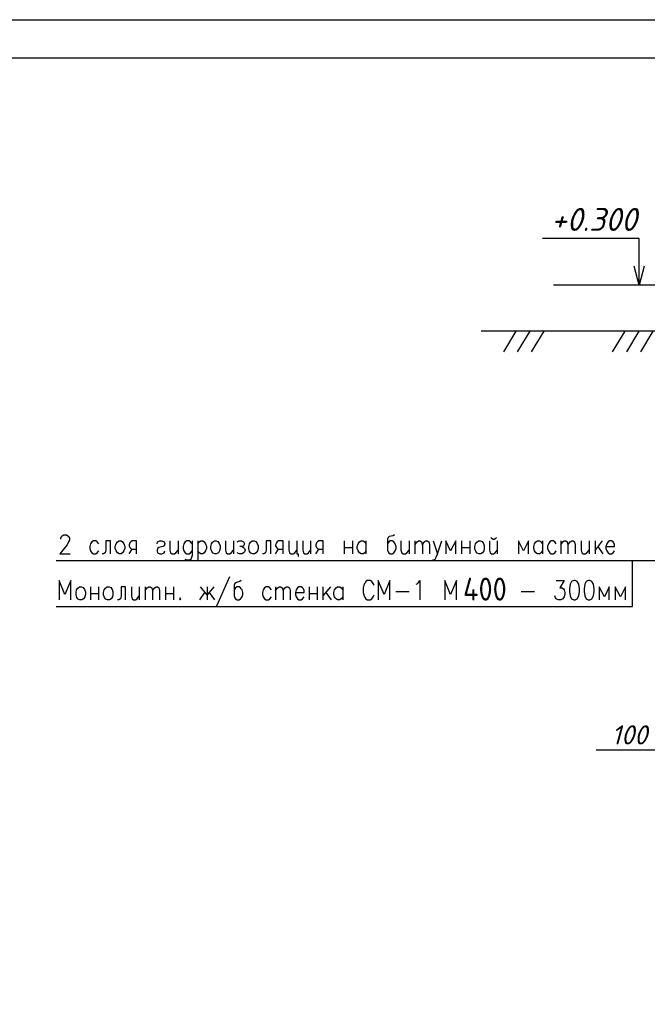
# Model space of a CAD drawing. Extents: x -119078 to 1619993, y 264752 to 340742.
# Tile 189 of 220: x 1055063 to 1063263, y 314046 to 326914. Entities that reach past the tile are written whole.
import ezdxf

# ---------------------------------------------------------------- set-up
doc = ezdxf.new("R2010")
doc.units = 0
doc.header["$MEASUREMENT"] = 0
for name, color, linetype in [('PDF _Геометрия', 250, 'Continuous'), ('PDF _Текст', 7, 'Continuous'), ('Ярлык', 1, 'Continuous')]:
    doc.layers.add(name, color=color, linetype=linetype)
doc.styles.add('geniso', font='geniso.shx', dxfattribs={"height": 300})
doc.styles.add('ISO', font='times.ttf')
doc.styles.add('PDF ISOCPEUR Italic', font='isocpeui.ttf')

msp = doc.modelspace()

# ---------------------------------------------------------------- linework, layer by layer
at = {"layer": 'PDF _Геометрия', "lineweight": -3}
msp.add_lwpolyline([(1033984.021, 326913.75), (1075979.785, 326913.75), (1075979.785, 297220.375), (1033984.021, 297220.375)], dxfattribs=at)
at = {"layer": 'PDF _Геометрия', "lineweight": 30}
msp.add_lwpolyline([(1035982.207, 326414.204), (1075480.239, 326414.204), (1075480.239, 297719.921), (1035982.207, 297719.921)], close=True, dxfattribs=at)
at = {"layer": 'PDF _Геометрия', "color": 7, "lineweight": -3}
for points in [[(1063156.683, 323442.326), (1063156.683, 323692.099), (1063156.683, 324056.175), (1061895.117, 324056.175)], [(1063224.419, 323692.099), (1063156.683, 323442.326), (1063093.182, 323692.099)], [(1063482.659, 323442.326), (1062039.054, 323442.326)], [(1063588.495, 322841.177), (1061090.763, 322841.177)], [(1061543.741, 322841.177), (1061382.87, 322574.47)], [(1061730.013, 322841.177), (1061564.909, 322574.47)], [(1061912.051, 322841.177), (1061746.947, 322574.47)], [(1062970.412, 322841.177), (1062805.308, 322574.47)], [(1063152.45, 322841.177), (1062991.579, 322574.47)], [(1063334.488, 322841.177), (1063173.617, 322574.47)], [(1055599.986, 320123.306), (1055599.986, 320136.006), (1055608.453, 320161.407), (1055616.92, 320169.874), (1055638.087, 320182.574), (1055676.188, 320182.574), (1055693.122, 320169.874), (1055701.589, 320161.407), (1055714.289, 320136.006), (1055714.289, 320110.606), (1055701.589, 320089.439), (1055684.655, 320051.338), (1055587.286, 319932.801), (1055722.756, 319932.801)], [(1059960.433, 320182.574), (1059943.499, 320169.874), (1059892.698, 320161.407), (1059875.764, 320148.707), (1059867.298, 320123.306), (1059867.298, 319979.369), (1059875.764, 319958.202), (1059884.231, 319945.501), (1059905.399, 319932.801), (1059930.799, 319932.801), (1059951.966, 319945.501), (1059968.9, 319970.902), (1059981.6, 320004.77), (1059981.6, 320030.17), (1059968.9, 320064.038), (1059960.433, 320076.738), (1059951.966, 320089.439), (1059930.799, 320102.139), (1059905.399, 320102.139), (1059884.231, 320089.439), (1059867.298, 320064.038)], [(1056095.299, 320064.038), (1056074.132, 320089.439), (1056057.198, 320102.139), (1056027.564, 320102.139), (1056006.397, 320089.439), (1055989.463, 320064.038), (1055980.996, 320030.17), (1055980.996, 320004.77), (1055989.463, 319970.902), (1056006.397, 319945.501), (1056027.564, 319932.801), (1056057.198, 319932.801), (1056074.132, 319945.501), (1056095.299, 319970.902)], [(1056247.703, 319932.801), (1056247.703, 320102.139), (1056188.435, 320102.139), (1056188.435, 319979.369), (1056179.968, 319945.501), (1056158.801, 319932.801), (1056141.867, 319932.801)], [(1056590.612, 319932.801), (1056590.612, 320102.139), (1056531.344, 320102.139), (1056514.41, 320089.439), (1056501.71, 320076.738), (1056493.243, 320051.338), (1056493.243, 320038.637), (1056501.71, 320017.47), (1056514.41, 320004.77), (1056531.344, 319992.069), (1056590.612, 319992.069)], [(1056857.319, 320064.038), (1056865.786, 320089.439), (1056895.42, 320102.139), (1056920.821, 320102.139), (1056950.455, 320089.439), (1056958.922, 320064.038), (1056950.455, 320038.637), (1056933.521, 320030.17), (1056882.72, 320017.47), (1056865.786, 320004.77), (1056857.319, 319979.369), (1056857.319, 319970.902), (1056865.786, 319945.501), (1056895.42, 319932.801), (1056920.821, 319932.801), (1056950.455, 319945.501), (1056958.922, 319970.902)], [(1057026.657, 320102.139), (1057026.657, 319979.369), (1057035.123, 319945.501), (1057056.291, 319932.801), (1057085.925, 319932.801), (1057102.859, 319945.501), (1057132.493, 319979.369)], [(1057132.493, 320102.139), (1057132.493, 319932.801)], [(1057314.531, 320064.038), (1057301.83, 320076.738), (1057293.364, 320089.439), (1057276.43, 320102.139), (1057246.796, 320102.139), (1057225.628, 320089.439), (1057208.695, 320064.038), (1057200.228, 320030.17), (1057200.228, 320004.77), (1057208.695, 319970.902), (1057225.628, 319945.501), (1057246.796, 319932.801), (1057276.43, 319932.801), (1057293.364, 319945.501), (1057314.531, 319970.902)], [(1057314.531, 320102.139), (1057314.531, 319911.634), (1057301.83, 319873.533), (1057293.364, 319860.833), (1057276.43, 319852.366), (1057246.796, 319852.366), (1057225.628, 319860.833)], [(1057390.733, 320102.139), (1057390.733, 319852.366)], [(1057390.733, 320064.038), (1057407.667, 320089.439), (1057428.834, 320102.139), (1057454.234, 320102.139), (1057475.402, 320089.439), (1057492.335, 320064.038), (1057505.036, 320030.17), (1057505.036, 320004.77), (1057492.335, 319970.902), (1057475.402, 319945.501), (1057454.234, 319932.801), (1057428.834, 319932.801), (1057407.667, 319945.501), (1057390.733, 319970.902)], [(1057750.576, 320102.139), (1057750.576, 319979.369), (1057759.042, 319945.501), (1057780.21, 319932.801), (1057809.844, 319932.801), (1057826.778, 319945.501), (1057856.412, 319979.369)], [(1057856.412, 320102.139), (1057856.412, 319932.801)], [(1057902.98, 320089.439), (1057932.614, 320102.139), (1057962.248, 320102.139), (1057987.648, 320089.439), (1058000.349, 320064.038), (1057987.648, 320038.637), (1057970.715, 320030.17), (1057941.081, 320030.17)], [(1057970.715, 320030.17), (1057987.648, 320017.47), (1058000.349, 320004.77), (1058008.816, 319979.369), (1058000.349, 319958.202), (1057987.648, 319945.501), (1057970.715, 319932.801), (1057932.614, 319932.801), (1057902.98, 319945.501)], [(1058343.258, 319932.801), (1058343.258, 320102.139), (1058283.989, 320102.139), (1058283.989, 319979.369), (1058275.523, 319945.501), (1058254.355, 319932.801), (1058237.422, 319932.801)], [(1058504.129, 319932.801), (1058504.129, 320102.139), (1058444.86, 320102.139), (1058427.927, 320089.439), (1058419.46, 320076.738), (1058406.759, 320051.338), (1058406.759, 320038.637), (1058419.46, 320017.47), (1058427.927, 320004.77), (1058444.86, 319992.069), (1058504.129, 319992.069)], [(1058580.331, 320102.139), (1058580.331, 319979.369), (1058588.797, 319945.501), (1058609.965, 319932.801), (1058635.365, 319932.801), (1058656.533, 319945.501), (1058686.167, 319979.369)], [(1058686.167, 320102.139), (1058686.167, 319932.801), (1058703.1, 319932.801), (1058703.1, 319898.934)], [(1058762.369, 320102.139), (1058762.369, 319979.369), (1058770.836, 319945.501), (1058787.769, 319932.801), (1058817.403, 319932.801), (1058838.571, 319945.501), (1058863.971, 319979.369)], [(1058863.971, 320102.139), (1058863.971, 319932.801)], [(1059029.076, 319932.801), (1059029.076, 320102.139), (1058969.807, 320102.139), (1058952.874, 320089.439), (1058940.173, 320076.738), (1058931.706, 320051.338), (1058931.706, 320038.637), (1058940.173, 320017.47), (1058952.874, 320004.77), (1058969.807, 319992.069), (1059029.076, 319992.069)], [(1059304.249, 320102.139), (1059304.249, 319932.801)], [(1059410.086, 320102.139), (1059410.086, 319932.801)], [(1059587.89, 319970.902), (1059570.956, 319945.501), (1059549.789, 319932.801), (1059524.389, 319932.801), (1059503.221, 319945.501), (1059494.754, 319958.202), (1059486.288, 319970.902), (1059473.587, 320004.77), (1059473.587, 320030.17), (1059486.288, 320064.038), (1059503.221, 320089.439), (1059524.389, 320102.139), (1059549.789, 320102.139), (1059570.956, 320089.439), (1059587.89, 320064.038)], [(1059587.89, 320102.139), (1059587.89, 319932.801)], [(1060045.102, 320102.139), (1060045.102, 319979.369), (1060057.802, 319945.501), (1060074.736, 319932.801), (1060104.37, 319932.801), (1060121.304, 319945.501), (1060150.938, 319979.369)], [(1060150.938, 320102.139), (1060150.938, 319932.801)], [(1060227.14, 320102.139), (1060227.14, 319932.801)], [(1060227.14, 320051.338), (1060256.774, 320089.439), (1060273.708, 320102.139), (1060294.875, 320102.139), (1060311.809, 320089.439), (1060324.509, 320051.338), (1060324.509, 319932.801)], [(1060324.509, 320051.338), (1060349.91, 320089.439), (1060371.077, 320102.139), (1060388.011, 320102.139), (1060409.178, 320089.439), (1060417.645, 320051.338), (1060417.645, 319932.801)], [(1060464.213, 320102.139), (1060523.481, 319932.801), (1060578.516, 320102.139)], [(1060760.554, 319932.801), (1060760.554, 320102.139), (1060692.819, 319970.902), (1060629.317, 320102.139), (1060629.317, 319932.801)], [(1060836.756, 320102.139), (1060836.756, 319932.801)], [(1060942.592, 320102.139), (1060942.592, 319932.801)], [(1061200.832, 320102.139), (1061200.832, 319979.369), (1061209.299, 319945.501), (1061226.233, 319932.801), (1061255.867, 319932.801), (1061277.034, 319945.501), (1061302.435, 319979.369)], [(1061217.766, 320148.707), (1061226.233, 320136.006), (1061247.4, 320123.306), (1061264.334, 320123.306), (1061285.501, 320136.006), (1061293.968, 320148.707)], [(1061302.435, 320102.139), (1061302.435, 319932.801)], [(1061713.079, 319932.801), (1061713.079, 320102.139), (1061645.344, 319970.902), (1061581.842, 320102.139), (1061581.842, 319932.801)], [(1061895.117, 319970.902), (1061873.95, 319945.501), (1061857.016, 319932.801), (1061827.382, 319932.801), (1061806.215, 319945.501), (1061797.748, 319958.202), (1061789.281, 319970.902), (1061780.814, 320004.77), (1061780.814, 320030.17), (1061789.281, 320064.038), (1061806.215, 320089.439), (1061827.382, 320102.139), (1061857.016, 320102.139), (1061873.95, 320089.439), (1061895.117, 320064.038)], [(1061895.117, 320102.139), (1061895.117, 319932.801)], [(1062072.922, 320064.038), (1062055.988, 320089.439), (1062034.821, 320102.139), (1062009.42, 320102.139), (1061988.253, 320089.439), (1061971.319, 320064.038), (1061958.619, 320030.17), (1061958.619, 320004.77), (1061971.319, 319970.902), (1061988.253, 319945.501), (1062009.42, 319932.801), (1062034.821, 319932.801), (1062055.988, 319945.501), (1062072.922, 319970.902)], [(1062132.19, 320102.139), (1062132.19, 319932.801)], [(1062132.19, 320051.338), (1062161.824, 320089.439), (1062178.758, 320102.139), (1062199.925, 320102.139), (1062216.859, 320089.439), (1062225.326, 320051.338), (1062225.326, 319932.801)], [(1062225.326, 320051.338), (1062254.96, 320089.439), (1062276.127, 320102.139), (1062293.061, 320102.139), (1062314.228, 320089.439), (1062322.695, 320051.338), (1062322.695, 319932.801)], [(1062398.897, 320102.139), (1062398.897, 319979.369), (1062407.364, 319945.501), (1062428.531, 319932.801), (1062453.932, 319932.801), (1062475.099, 319945.501), (1062504.733, 319979.369)], [(1062504.733, 320102.139), (1062504.733, 319932.801)], [(1062580.935, 320102.139), (1062580.935, 319932.801)], [(1062674.071, 320102.139), (1062580.935, 319979.369)], [(1062619.036, 320030.17), (1062682.538, 319932.801)], [(1062720.639, 320030.17), (1062834.942, 320030.17), (1062834.942, 320051.338), (1062826.475, 320076.738), (1062818.008, 320089.439), (1062796.841, 320102.139), (1062771.44, 320102.139), (1062750.273, 320089.439), (1062733.339, 320064.038), (1062720.639, 320030.17), (1062720.639, 320004.77), (1062733.339, 319970.902), (1062750.273, 319945.501), (1062771.44, 319932.801), (1062796.841, 319932.801), (1062818.008, 319945.501), (1062834.942, 319970.902)], [(1056493.243, 319932.801), (1056531.344, 319992.069)], [(1058406.759, 319932.801), (1058444.86, 319992.069)], [(1058931.706, 319932.801), (1058969.807, 319992.069)], [(1059304.249, 320017.47), (1059410.086, 320017.47)], [(1060523.481, 319932.801), (1060502.314, 319886.233), (1060485.38, 319860.833), (1060464.213, 319852.366), (1060455.746, 319852.366)], [(1060836.756, 320017.47), (1060942.592, 320017.47)], [(1055540.718, 319242.75), (1063072.015, 319242.75), (1063072.015, 319843.899)], [(1055540.718, 319843.899), (1063588.495, 319843.899)], [(1055731.223, 319331.652), (1055731.223, 319585.659), (1055655.021, 319403.621), (1055578.819, 319585.659), (1055578.819, 319331.652)], [(1057805.61, 319632.227), (1057636.273, 319251.217)], [(1057958.014, 319585.659), (1057941.081, 319572.958), (1057894.513, 319560.258), (1057873.345, 319547.558), (1057864.879, 319522.157), (1057864.879, 319382.453), (1057873.345, 319357.053), (1057881.812, 319344.352), (1057902.98, 319331.652), (1057932.614, 319331.652), (1057949.547, 319344.352), (1057970.715, 319369.753), (1057979.181, 319403.621), (1057979.181, 319429.021), (1057970.715, 319462.889), (1057958.014, 319475.589), (1057949.547, 319488.29), (1057932.614, 319500.99), (1057902.98, 319500.99), (1057881.812, 319488.29), (1057864.879, 319462.889)], [(1059693.726, 319522.157), (1059681.026, 319547.558), (1059672.559, 319560.258), (1059664.092, 319572.958), (1059642.925, 319585.659), (1059604.824, 319585.659), (1059587.89, 319572.958), (1059579.423, 319560.258), (1059566.723, 319547.558), (1059558.256, 319522.157), (1059549.789, 319488.29), (1059549.789, 319429.021), (1059558.256, 319395.154), (1059566.723, 319369.753), (1059587.89, 319344.352), (1059604.824, 319331.652), (1059642.925, 319331.652), (1059664.092, 319344.352), (1059681.026, 319369.753), (1059693.726, 319395.154)], [(1059901.165, 319331.652), (1059901.165, 319585.659), (1059824.963, 319403.621), (1059748.761, 319585.659), (1059748.761, 319331.652)], [(1060244.074, 319534.857), (1060265.241, 319547.558), (1060290.642, 319585.659), (1060290.642, 319331.652)], [(1060769.021, 319331.652), (1060769.021, 319585.659), (1060692.819, 319403.621), (1060616.617, 319585.659), (1060616.617, 319331.652)], [(1062072.922, 319585.659), (1062178.758, 319585.659), (1062119.49, 319488.29), (1062149.124, 319488.29), (1062170.291, 319475.589), (1062178.758, 319462.889), (1062187.225, 319429.021), (1062187.225, 319403.621), (1062178.758, 319369.753), (1062157.591, 319344.352), (1062132.19, 319331.652), (1062102.556, 319331.652), (1062072.922, 319344.352), (1062064.455, 319357.053), (1062055.988, 319382.453)], [(1055989.463, 319500.99), (1055989.463, 319331.652)], [(1055989.463, 319416.321), (1056091.065, 319416.321)], [(1056091.065, 319500.99), (1056091.065, 319331.652)], [(1056446.675, 319331.652), (1056446.675, 319500.99), (1056387.407, 319500.99), (1056387.407, 319382.453), (1056378.94, 319344.352), (1056357.772, 319331.652), (1056340.839, 319331.652)], [(1056522.877, 319500.99), (1056522.877, 319382.453), (1056531.344, 319344.352), (1056548.277, 319331.652), (1056577.912, 319331.652), (1056599.079, 319344.352), (1056624.479, 319382.453)], [(1056624.479, 319500.99), (1056624.479, 319331.652)], [(1056700.681, 319500.99), (1056700.681, 319331.652)], [(1056700.681, 319454.422), (1056730.316, 319488.29), (1056751.483, 319500.99), (1056768.417, 319500.99), (1056789.584, 319488.29), (1056798.051, 319454.422), (1056798.051, 319331.652)], [(1056798.051, 319454.422), (1056827.685, 319488.29), (1056844.619, 319500.99), (1056865.786, 319500.99), (1056882.72, 319488.29), (1056891.186, 319454.422), (1056891.186, 319331.652)], [(1056967.388, 319500.99), (1056967.388, 319331.652)], [(1056967.388, 319416.321), (1057073.224, 319416.321)], [(1057073.224, 319500.99), (1057073.224, 319331.652)], [(1057416.133, 319331.652), (1057483.869, 319429.021)], [(1057598.172, 319500.99), (1057513.503, 319395.154), (1057424.6, 319500.99)], [(1057513.503, 319500.99), (1057513.503, 319331.652)], [(1057538.903, 319429.021), (1057606.638, 319331.652)], [(1058351.725, 319462.889), (1058330.557, 319488.29), (1058313.624, 319500.99), (1058283.989, 319500.99), (1058262.822, 319488.29), (1058245.888, 319462.889), (1058237.422, 319429.021), (1058237.422, 319403.621), (1058245.888, 319369.753), (1058262.822, 319344.352), (1058283.989, 319331.652), (1058313.624, 319331.652), (1058330.557, 319344.352), (1058351.725, 319369.753)], [(1058406.759, 319500.99), (1058406.759, 319331.652)], [(1058406.759, 319454.422), (1058436.393, 319488.29), (1058453.327, 319500.99), (1058474.494, 319500.99), (1058491.428, 319488.29), (1058504.129, 319454.422), (1058504.129, 319331.652)], [(1058504.129, 319454.422), (1058529.529, 319488.29), (1058550.696, 319500.99), (1058567.63, 319500.99), (1058588.797, 319488.29), (1058597.264, 319454.422), (1058597.264, 319331.652)], [(1058664.999, 319429.021), (1058779.302, 319429.021), (1058779.302, 319454.422), (1058770.836, 319475.589), (1058758.135, 319488.29), (1058741.201, 319500.99), (1058711.567, 319500.99), (1058694.634, 319488.29), (1058673.466, 319462.889), (1058664.999, 319429.021), (1058664.999, 319403.621), (1058673.466, 319369.753), (1058694.634, 319344.352), (1058711.567, 319331.652), (1058741.201, 319331.652), (1058758.135, 319344.352), (1058779.302, 319369.753)], [(1058847.038, 319500.99), (1058847.038, 319331.652)], [(1058847.038, 319416.321), (1058948.64, 319416.321)], [(1058948.64, 319500.99), (1058948.64, 319331.652)], [(1059024.842, 319500.99), (1059024.842, 319331.652)], [(1059122.211, 319500.99), (1059024.842, 319382.453)], [(1059062.943, 319429.021), (1059130.678, 319331.652)], [(1059283.082, 319369.753), (1059261.915, 319344.352), (1059244.981, 319331.652), (1059215.347, 319331.652), (1059198.413, 319344.352), (1059185.713, 319357.053), (1059177.246, 319369.753), (1059168.779, 319403.621), (1059168.779, 319429.021), (1059177.246, 319462.889), (1059198.413, 319488.29), (1059215.347, 319500.99), (1059244.981, 319500.99), (1059261.915, 319488.29), (1059283.082, 319462.889)], [(1059283.082, 319500.99), (1059283.082, 319331.652)], [(1059977.367, 319441.722), (1060150.938, 319441.722)], [(1061615.71, 319441.722), (1061789.281, 319441.722)], [(1062767.207, 319331.652), (1062767.207, 319500.99), (1062703.705, 319369.753), (1062635.97, 319500.99), (1062635.97, 319331.652)], [(1062978.879, 319331.652), (1062978.879, 319500.99), (1062911.144, 319369.753), (1062843.409, 319500.99), (1062843.409, 319331.652)]]:
    msp.add_lwpolyline(points, dxfattribs=at)
for points in [[(1056362.006, 320102.139), (1056387.407, 320102.139), (1056408.574, 320089.439), (1056425.508, 320064.038), (1056438.208, 320030.17), (1056438.208, 320004.77), (1056425.508, 319970.902), (1056408.574, 319945.501), (1056387.407, 319932.801), (1056362.006, 319932.801), (1056340.839, 319945.501), (1056323.905, 319970.902), (1056311.205, 320004.77), (1056311.205, 320030.17), (1056323.905, 320064.038), (1056340.839, 320089.439)], [(1062301.528, 319585.659), (1062271.894, 319572.958), (1062254.96, 319534.857), (1062246.493, 319475.589), (1062246.493, 319441.722), (1062254.96, 319382.453), (1062271.894, 319344.352), (1062301.528, 319331.652), (1062322.695, 319331.652), (1062348.096, 319344.352), (1062369.263, 319382.453), (1062377.73, 319441.722), (1062377.73, 319475.589), (1062369.263, 319534.857), (1062348.096, 319572.958), (1062322.695, 319585.659)], [(1062492.033, 319585.659), (1062462.399, 319572.958), (1062445.465, 319534.857), (1062436.998, 319475.589), (1062436.998, 319441.722), (1062445.465, 319382.453), (1062462.399, 319344.352), (1062492.033, 319331.652), (1062513.2, 319331.652), (1062538.601, 319344.352), (1062559.768, 319382.453), (1062568.235, 319441.722), (1062568.235, 319475.589), (1062559.768, 319534.857), (1062538.601, 319572.958), (1062513.2, 319585.659)], [(1057157.893, 319357.053), (1057149.426, 319344.352), (1057157.893, 319331.652), (1057170.594, 319344.352)]]:
    msp.add_lwpolyline(points, close=True, dxfattribs=at)
at = {"layer": 'PDF _Геометрия', "color": 251, "lineweight": -3, "true_color": 0x535353}
msp.add_lwpolyline([(1062593.635, 317371.568), (1063389.523, 317371.568)], dxfattribs=at)
at = {"layer": 'PDF _Геометрия', "color": 7, "lineweight": -3}
for centre, major_axis, start_param, end_param in [((1057621.697, 320017.47), (0, 87.266), 0.244163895, 6.527349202), ((1058117.01, 320017.47), (0, 87.266), 0.244163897, 6.527349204), ((1061071.953, 320017.47), (0, 87.267), 0.244163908, 6.527349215), ((1055860.584, 319416.321), (0, 87.249), 0.244163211, 6.527348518), ((1056220.427, 319416.321), (0, 87.249), 0.24416321, 6.527348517)]:
    msp.add_ellipse(centre, major_axis=major_axis, ratio=0.713861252, start_param=start_param, end_param=end_param, dxfattribs=at)

# ---------------------------------------------------------------- texts
at = {"layer": 'PDF _Текст', "lineweight": 30, "insert": (1062005.187, 324153.661), "char_height": 299.9754, "attachment_point": 7, "style": 'PDF ISOCPEUR Italic'}
msp.add_mtext('+0.300', dxfattribs=at)
at = {"layer": 'PDF _Текст', "lineweight": 20, "insert": (1060855.592, 319321.963), "char_height": 300, "attachment_point": 7, "style": 'geniso'}
msp.add_mtext('400', dxfattribs=at)
at = {"layer": 'PDF _Текст', "color": 251, "lineweight": 30, "true_color": 0x535353, "insert": (1062794.456, 317442.025), "char_height": 249.9795, "attachment_point": 7, "style": 'PDF ISOCPEUR Italic'}
msp.add_mtext('100', dxfattribs=at)
at = {"layer": 'Ярлык', "color": 165, "lineweight": 50, "char_height": 253.56783, "attachment_point": 1, "style": 'ISO'}
for s, insert, width in [('\\pi5485.19957;{\\fISOCPEUR|b0|i1|c204|p34;\\H2.7606x;\\C167;\\c8277566;ООО  \\fISOCPEUR|b0|i1|c0|p34;"UNIVER  PRO STILE"\\fISOCPEUR|b1|i1|c204|p34;\\Q15;\\T1.25; \\fArial|b1|i0|c204|p34;\\H0.36224x;\\T1.15;   \\fArial|b0|i0|c204|p34;\\T1;          }', (-90957.556, 325671.286), 25625.47242), ('\\pi5485.19957;{\\fISOCPEUR|b0|i1|c204|p34;\\H2.7606x;\\C167;\\c8277566;ООО  \\fISOCPEUR|b0|i1|c0|p34;"UNIVER  PRO STILE"\\fISOCPEUR|b1|i1|c204|p34;\\Q15;\\T1.25; \\fArial|b1|i0|c204|p34;\\H0.36224x;\\T1.15;   \\fArial|b0|i0|c204|p34;\\T1;          }', (-41908.934, 325671.286), 25625.47242), ('{\\C167;\\c8277566;             \\P\\P\\pi6540.45083;\\fISOCPEUR|b0|i1|c204|p34;\\H0.98593x;Лицензия  \\fISOCPEUR|b0|i1|c0|p34;№ 072193 \\fISOCPEUR|b0|i1|c204|p34;от \\fISOCPEUR|b0|i1|c0|p34;3 \\fISOCPEUR|b0|i1|c204|p34;апреля \\fISOCPEUR|b0|i1|c0|p34;202\\fISOCPEUR|b0|i1|c204|p34;3г\\fISOCPEUR|b0|i1|c0|p34;. \\P\\pi2223.49782;\\fISOCPEUR|b0|i1|c204|p34;Министерство строительства и жилищно-коммунального хозяйства Республики Узбекистан}', (-89126.802, 324659.709), 19682.04146), ('{\\C167;\\c8277566;             \\P\\P\\pi6540.45083;\\fISOCPEUR|b0|i1|c204|p34;\\H0.98593x;Лицензия  \\fISOCPEUR|b0|i1|c0|p34;№ 072193 \\fISOCPEUR|b0|i1|c204|p34;от \\fISOCPEUR|b0|i1|c0|p34;3 \\fISOCPEUR|b0|i1|c204|p34;апреля \\fISOCPEUR|b0|i1|c0|p34;202\\fISOCPEUR|b0|i1|c204|p34;3г\\fISOCPEUR|b0|i1|c0|p34;. \\P\\pi2223.49782;\\fISOCPEUR|b0|i1|c204|p34;Министерство строительства и жилищно-коммунального хозяйства Республики Узбекистан}', (-40078.181, 324659.709), 19682.04146)]:
    msp.add_mtext(s, dxfattribs=dict(at, insert=insert, width=width))

doc.saveas('drawing.dxf')
